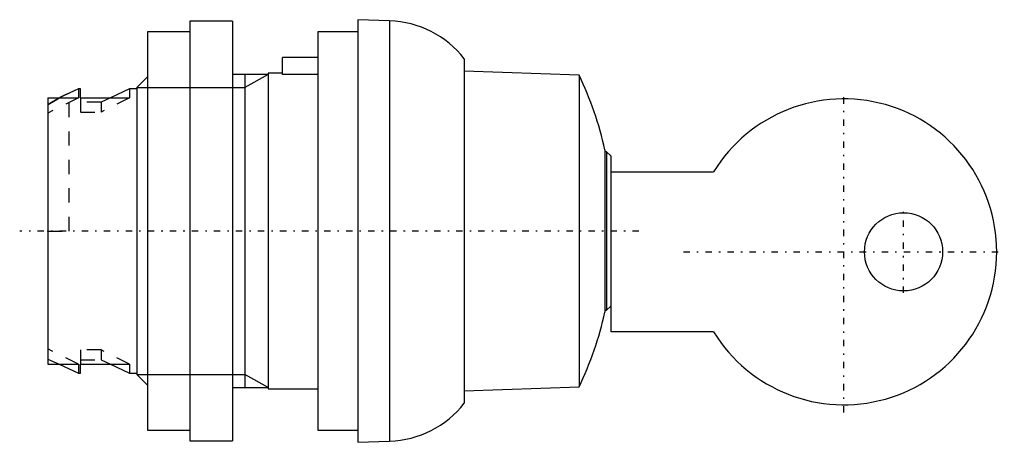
# Model space of a CAD drawing. Extents: x -2 to 67.3, y -14.8 to 14.8.
import ezdxf

# ---------------------------------------------------------------- set-up
doc = ezdxf.new("R2010")
doc.units = 0
doc.linetypes.add('CENTER', pattern=[1.5, 0.45, -0.5, 0.05, -0.5])
doc.linetypes.add('DASHED', pattern=[2, 1, -1])
for name, color, linetype in [('AM_0', 7, 'CONTINUOUS'), ('AM_10', 7, 'CONTINUOUS'), ('AM_3', 7, 'DASHED'), ('AM_7', 7, 'CENTER'), ('CONNECTIONPOINTS', 1, 'CONTINUOUS')]:
    doc.layers.add(name, color=color, linetype=linetype)

msp = doc.modelspace()

# ---------------------------------------------------------------- linework, layer by layer
at = {"layer": 'AM_0', "color": 7, "linetype": 'CONTINUOUS'}
for p, q in [((13, 14.75), (10, 14.75)), ((10, 14.75), (10, -14.75)), ((13, 14.75), (13, -14.75)), ((24.044, 14.772), (21.8, 14.85)), ((21.8, 14.85), (21.8, -14.85)), ((24.044, 14.772), (24.044, -14.772)), ((10, 14), (7, 14)), ((7, 14), (7, -14)), ((21.8, 14), (19, 14)), ((19, 14), (19, -14)), ((19, 12.2), (16.5, 12.2)), ((16.5, 10.998), (16.5, 12.2)), ((29.3, 12.106), (29.3, -12.106)), ((16.5, 11.1), (15.5, 11.1)), ((15.5, 11.1), (15.5, -11.1)), ((37.376, 10.962), (29.3, 11.244)), ((7, 10.83), (6.25, 10.08)), ((15.5, 11), (13, 11)), ((19, 10.998), (16.5, 10.998)), ((37.376, 10.962), (37.376, -10.962)), ((2.15, 10), (1.5, 9.698)), ((2.3, 10), (2.15, 10)), ((2.15, 10), (2.15, 9.367)), ((2.3, 9.367), (2.3, 10)), ((5.75, 10), (4.418, 9.367)), ((6.25, 10), (5.75, 10)), ((5.75, 10), (5.75, 9.367)), ((6.25, 10.08), (6.25, -10.08)), ((0, 9.367), (0, -9.367)), ((0, 9.367), (2.15, 9.367)), ((2.3, 9.367), (5.75, 9.367)), ((39.191, 5.7), (39.191, -5.7)), ((39.3, 5.575), (39.191, 5.575)), ((39.6, 5.275), (39.3, 5.575)), ((39.3, 5.575), (39.3, -5.575)), ((39.6, 5.275), (39.6, -7.09)), ((39.6, 4.16), (46.839, 4.16)), ((39.3, -5.575), (39.6, -5.275)), ((39.191, -5.575), (39.3, -5.575)), ((46.839, -7.09), (39.6, -7.09)), ((0, -9.367), (2.15, -9.367)), ((0.79, -9.367), (2.15, -10)), ((2.15, -9.367), (2.15, -10)), ((2.3, -10), (2.3, -9.367)), ((2.3, -9.367), (5.75, -9.367)), ((4.418, -9.367), (5.75, -10)), ((5.75, -9.367), (5.75, -10)), ((2.15, -10), (2.3, -10)), ((5.75, -10), (6.25, -10)), ((6.25, -10.08), (7, -10.83)), ((13, -11), (15.5, -11)), ((29.3, -11.244), (37.376, -10.962)), ((15.5, -11.1), (19, -11.1)), ((7, -14), (10, -14)), ((19, -14), (21.8, -14)), ((10, -14.75), (13, -14.75)), ((21.8, -14.85), (24.044, -14.772))]:
    msp.add_line(p, q, dxfattribs=at)
for points in [[(0.837, 9.366), (0.946, 9.424), (1.166, 9.536), (1.388, 9.645), (1.5, 9.698)], [(1.5, 9.698), (1.388, 9.645), (1.167, 9.537), (0.948, 9.425), (0.84, 9.367)]]:
    msp.add_lwpolyline(points, dxfattribs=at)
msp.add_circle((60.2, -1.465), 2.75, dxfattribs=at)
for centre, radius, start, end in [((23.8, 7.776), 7, 38.21321, 88.00021), ((14.798, 0.227), 25, 12.64446, 25.42885), ((56, -1.465), 10.75, 211.5509, 148.4491), ((14.798, -0.227), 25, 334.57115, 347.35554), ((23.8, -7.776), 7, 271.99979, 321.78679)]:
    msp.add_arc(centre, radius, start, end, dxfattribs=at)
at = {"layer": 'AM_10', "color": 7, "linetype": 'CONTINUOUS'}
for p, q in [((15.5, 11), (13.87, 10.08)), ((13.87, 11), (13.87, -11)), ((6.25, 10.08), (13.87, 10.08)), ((6.25, -10.08), (13.87, -10.08)), ((15.5, -11), (13.87, -10.08))]:
    msp.add_line(p, q, dxfattribs=at)
at = {"layer": 'AM_3', "color": 6, "linetype": 'DASHED'}
for p, q in [((1.5, 0), (1.5, 9.698)), ((2.15, 9.367), (0, 8.292)), ((2.3, 9.367), (2.3, 8.346)), ((3.75, 9.05), (2.3, 9.05)), ((4.418, 9.367), (3.75, 9.05)), ((5.75, 9.367), (3.75, 8.346)), ((3.75, 9.05), (3.75, 8.346)), ((2.3, 8.346), (3.75, 8.346)), ((0, 0), (1.5, 0)), ((2.15, -9.367), (0, -8.292)), ((0, -9), (0.79, -9.367)), ((3.75, -8.346), (2.3, -8.346)), ((2.3, -8.346), (2.3, -9.367)), ((3.75, -8.346), (3.75, -9.05)), ((5.75, -9.367), (3.75, -8.346)), ((2.3, -9.05), (3.75, -9.05)), ((3.75, -9.05), (4.418, -9.367))]:
    msp.add_line(p, q, dxfattribs=at)
for points in [[(0.84, 9.367), (0.697, 9.29), (0.415, 9.129), (0.138, 8.961), (0.001, 8.875)], [(0.003, 8.876), (0.139, 8.962), (0.415, 9.129), (0.695, 9.289), (0.837, 9.366)]]:
    msp.add_lwpolyline(points, dxfattribs=at)
at = {"layer": 'AM_7', "color": 4, "linetype": 'CENTER'}
for p, q in [((56, -12.752), (56, 9.823)), ((60.2, -4.352), (60.2, 1.423)), ((41.58, 0), (-1.98, 0)), ((44.712, -1.465), (67.287, -1.465))]:
    msp.add_line(p, q, dxfattribs=at)
at = {"layer": 'CONNECTIONPOINTS', "color": 1, "linetype": 'CONTINUOUS'}
msp.add_point((0, 0), dxfattribs=at)

doc.saveas('drawing.dxf')
